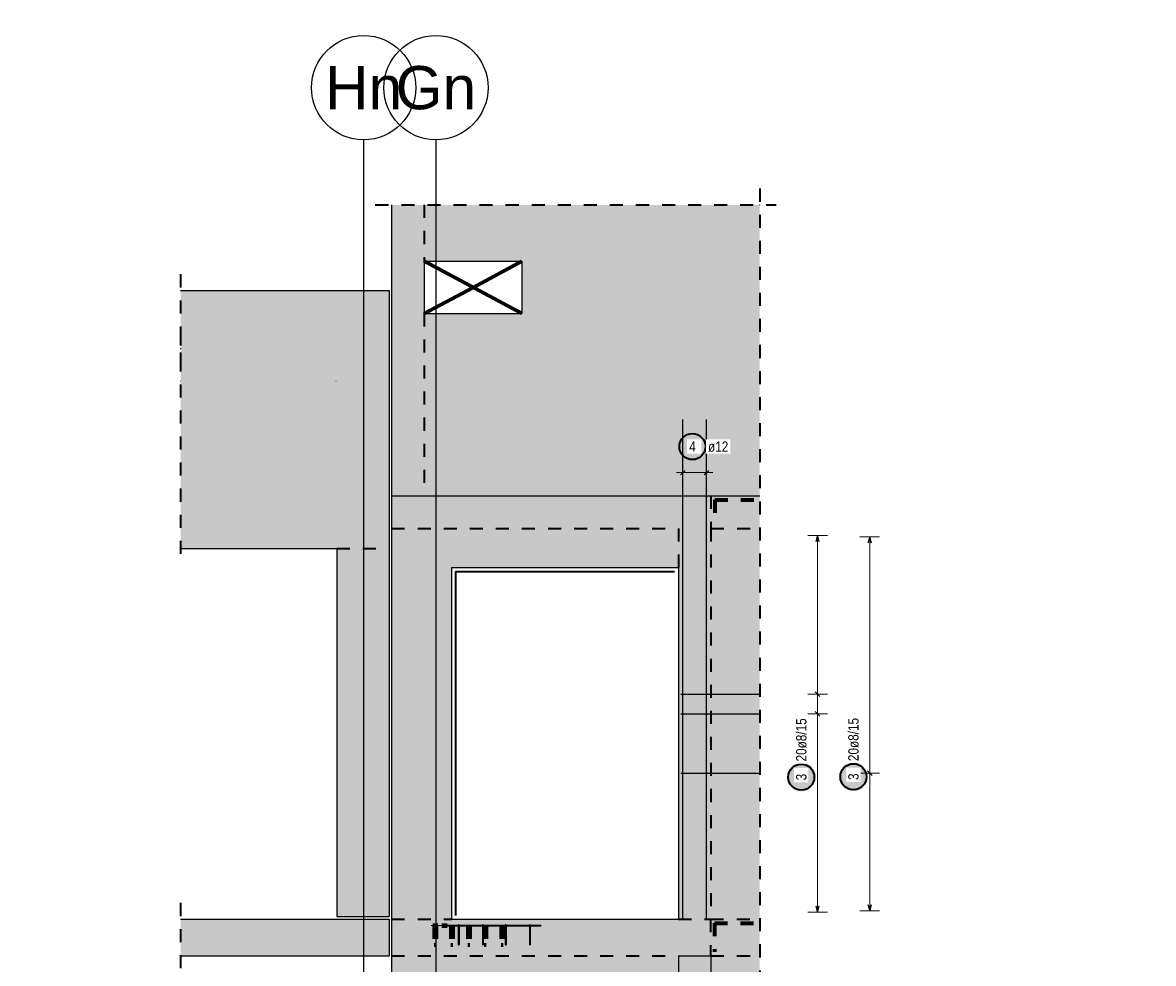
# Model space of a CAD drawing. Header units: millimetres. Extents: x -7.4 to 35.1, y -18.1 to 22.4.
# Tile 4 of 37: x 11.1 to 19.8, y -8.3 to -1.1. Entities that reach past the tile are written whole.
import ezdxf
from ezdxf.enums import TextEntityAlignment as Align

# ---------------------------------------------------------------- set-up
doc = ezdxf.new("R2010")
doc.units = ezdxf.units.MM
doc.linetypes.add('HIDDEN', pattern=[0.375, 0.25, -0.125])
doc.layers.add('Grundebene', color=7, linetype='Continuous', lineweight=20)
doc.styles.add('Arial', font='arial.ttf')
doc.styles.add('Arial Narrow', font='ARIALN.TTF')
doc.dimstyles.new('Radial_Strakon_dimstyle', dxfattribs={"dimtxt": 5.625, "dimasz": 1, "dimexe": 1.25, "dimexo": 0.0625, "dimgap": 1, "dimtad": 0, "dimdec": 5, "dimzin": 12, "dimdsep": 46, "dimtxsty": 'Arial Narrow', "dimblk": 'Arrowhead_Radial_Reverse', "dimsah": 1, "dimcen": 0, "dimse1": 1, "dimse2": 1, "dimclrd": 6, "dimclrt": 3, "dimazin": 0, "dimtfac": 1, "dimtdec": 4, "dimtmove": 0, "dimatfit": 3, "dimldrblk": 'NONE', "dimfxl": 1, "dimtvp": 1, "dimtolj": 1, "dimtzin": 0, "dimlwd": 13, "dimarcsym": 2})

# ---------------------------------------------------------------- blocks, each defined once
blk = doc.blocks.new('Arrowhead_Radial_Reverse')
at = {"color": 0, "linetype": 'Continuous', "lineweight": -2}
for p, q in [((0, 0), (-25, 0)), ((0, 0), (-6.25, 1.67)), ((-6.25, -1.67), (0, 0))]:
    blk.add_line(p, q, dxfattribs=at)
blk = doc.blocks.new('*D12')
at = {"color": 6, "linetype": 'Continuous', "lineweight": 13}
blk.add_line((9.7751, 0.7268), (9.8568, 0.4066), dxfattribs=at)
at = {"layer": 'Defpoints', "color": 0}
for p in [(9.7726, 0.7365), (12.9722, -11.8001)]:
    blk.add_point(p, dxfattribs=at)
at = {"color": 6, "lineweight": 13, "xscale": 0.01, "yscale": 0.01, "zscale": 0.01, "rotation": 104.3175571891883}
blk.add_blockref('Arrowhead_Radial_Reverse', (9.7726, 0.7365), dxfattribs=at)
at = {"color": 3, "lineweight": 35, "insert": (9.8806, 0.5455), "char_height": 0.05625, "attachment_point": 5, "rotation": 284.31756, "style": 'Arial Narrow'}
blk.add_mtext('\\A1;R=12.94', dxfattribs=at)
blk = doc.blocks.new('_None')
blk = doc.blocks.new('*D13')
at = {"color": 6, "linetype": 'Continuous', "lineweight": 13}
blk.add_line((10.658, 0.8198), (10.5779, 1.1956), dxfattribs=at)
at = {"layer": 'Defpoints', "color": 0}
for p in [(10.6601, 0.81), (13.399, -12.0418)]:
    blk.add_point(p, dxfattribs=at)
at = {"color": 6, "lineweight": 13, "xscale": 0.01, "yscale": 0.01, "zscale": 0.01, "rotation": 282.0306492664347}
blk.add_blockref('Arrowhead_Radial_Reverse', (10.6601, 0.81), dxfattribs=at)
at = {"color": 3, "lineweight": 35, "insert": (10.6609, 1.0817), "char_height": 0.05625, "attachment_point": 5, "rotation": 282.03065, "style": 'Arial Narrow'}
blk.add_mtext('\\A1;R=13.14', dxfattribs=at)
blk = doc.blocks.new('*D14')
at = {"color": 6, "linetype": 'Continuous', "lineweight": 13}
blk.add_line((10.6272, 0.586), (10.6876, 0.3105), dxfattribs=at)
at = {"layer": 'Defpoints', "color": 0}
for p in [(10.625, 0.5957), (13.399, -12.0418)]:
    blk.add_point(p, dxfattribs=at)
at = {"color": 6, "lineweight": 13, "xscale": 0.01, "yscale": 0.01, "zscale": 0.01, "rotation": 102.3804110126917}
blk.add_blockref('Arrowhead_Radial_Reverse', (10.625, 0.5957), dxfattribs=at)
at = {"color": 3, "lineweight": 35, "insert": (10.7161, 0.4485), "char_height": 0.05625, "attachment_point": 5, "rotation": 282.38041, "style": 'Arial Narrow'}
blk.add_mtext('\\A1;R=12.94', dxfattribs=at)
blk = doc.blocks.new('*D17')
at = {"color": 6, "linetype": 'Continuous', "lineweight": 13}
blk.add_line((9.0791, 3.6065), (9.1689, 3.2884), dxfattribs=at)
at = {"layer": 'Defpoints', "color": 0}
for p in [(9.0764, 3.6162), (12.6489, -9.0335)]:
    blk.add_point(p, dxfattribs=at)
at = {"color": 6, "lineweight": 13, "xscale": 0.01, "yscale": 0.01, "zscale": 0.01, "rotation": 105.7709327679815}
blk.add_blockref('Arrowhead_Radial_Reverse', (9.0764, 3.6162), dxfattribs=at)
at = {"color": 3, "lineweight": 35, "insert": (9.1892, 3.4279), "char_height": 0.05625, "attachment_point": 5, "rotation": 285.77093, "style": 'Arial Narrow'}
blk.add_mtext('\\A1;R=13.14', dxfattribs=at)
blk = doc.blocks.new('*D18')
at = {"color": 6, "linetype": 'Continuous', "lineweight": 13}
blk.add_line((13.8921, 3.7417), (13.873, 3.4117), dxfattribs=at)
at = {"layer": 'Defpoints', "color": 0}
for p in [(13.8927, 3.7517), (13.1331, -9.3668)]:
    blk.add_point(p, dxfattribs=at)
at = {"color": 6, "lineweight": 13, "xscale": 0.01, "yscale": 0.01, "zscale": 0.01, "rotation": 86.68633326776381}
blk.add_blockref('Arrowhead_Radial_Reverse', (13.8927, 3.7517), dxfattribs=at)
at = {"color": 3, "lineweight": 35, "insert": (13.8231, 3.5435), "char_height": 0.05625, "attachment_point": 5, "rotation": 86.68633, "style": 'Arial Narrow'}
blk.add_mtext('\\A1;R=13.14', dxfattribs=at)
blk = doc.blocks.new('*D19')
at = {"color": 6, "linetype": 'Continuous', "lineweight": 13}
blk.add_line((13.8843, 3.5398), (13.8658, 3.2207), dxfattribs=at)
at = {"layer": 'Defpoints', "color": 0}
for p in [(13.8849, 3.5498), (13.1331, -9.3668)]:
    blk.add_point(p, dxfattribs=at)
at = {"color": 6, "lineweight": 13, "xscale": 0.01, "yscale": 0.01, "zscale": 0.01, "rotation": 86.66900515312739}
blk.add_blockref('Arrowhead_Radial_Reverse', (13.8849, 3.5498), dxfattribs=at)
at = {"color": 3, "lineweight": 35, "insert": (13.8159, 3.3526), "char_height": 0.05625, "attachment_point": 5, "rotation": 86.66901, "style": 'Arial Narrow'}
blk.add_mtext('\\A1;R=12.94', dxfattribs=at)
blk = doc.blocks.new('*D20')
at = {"color": 6, "linetype": 'Continuous', "lineweight": 13}
blk.add_line((11.2005, 3.961), (11.165, 4.2896), dxfattribs=at)
at = {"layer": 'Defpoints', "color": 0}
for p in [(11.2016, 3.951), (12.6117, -9.1135)]:
    blk.add_point(p, dxfattribs=at)
at = {"color": 6, "lineweight": 13, "xscale": 0.01, "yscale": 0.01, "zscale": 0.01, "rotation": 276.1604745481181}
blk.add_blockref('Arrowhead_Radial_Reverse', (11.2016, 3.951), dxfattribs=at)
at = {"color": 3, "lineweight": 35, "insert": (11.236, 4.1678), "char_height": 0.05625, "attachment_point": 5, "rotation": 276.16047, "style": 'Arial Narrow'}
blk.add_mtext('\\A1;R=13.14', dxfattribs=at)
blk = doc.blocks.new('*D21')
at = {"color": 6, "linetype": 'Continuous', "lineweight": 13}
blk.add_line((11.4849, 3.7657), (11.5083, 3.4994), dxfattribs=at)
at = {"layer": 'Defpoints', "color": 0}
for p in [(11.4841, 3.7757), (12.6117, -9.1135)]:
    blk.add_point(p, dxfattribs=at)
at = {"color": 6, "lineweight": 13, "xscale": 0.01, "yscale": 0.01, "zscale": 0.01, "rotation": 95}
blk.add_blockref('Arrowhead_Radial_Reverse', (11.4841, 3.7757), dxfattribs=at)
at = {"color": 3, "lineweight": 35, "insert": (11.5542, 3.6326), "char_height": 0.05625, "attachment_point": 5, "rotation": 275, "style": 'Arial Narrow'}
blk.add_mtext('\\A1;R=12.94', dxfattribs=at)
blk = doc.blocks.new('*D23')
at = {"color": 6, "linetype": 'Continuous', "lineweight": 13}
blk.add_line((12.0988, 3.6678), (12.1178, 3.3379), dxfattribs=at)
at = {"layer": 'Defpoints', "color": 0}
for p in [(12.0982, 3.6778), (12.8549, -9.4408)]:
    blk.add_point(p, dxfattribs=at)
at = {"color": 6, "lineweight": 13, "xscale": 0.01, "yscale": 0.01, "zscale": 0.01, "rotation": 93.30110239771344}
blk.add_blockref('Arrowhead_Radial_Reverse', (12.0982, 3.6778), dxfattribs=at)
at = {"color": 3, "lineweight": 35, "insert": (12.1677, 3.4696), "char_height": 0.05625, "attachment_point": 5, "rotation": 273.3011, "style": 'Arial Narrow'}
blk.add_mtext('\\A1;R=13.14', dxfattribs=at)
blk = doc.blocks.new('*D24')
at = {"color": 6, "linetype": 'Continuous', "lineweight": 13}
blk.add_line((11.8423, 3.4479), (11.8682, 3.1184), dxfattribs=at)
at = {"layer": 'Defpoints', "color": 0}
for p in [(11.8415, 3.4579), (12.8549, -9.4408)]:
    blk.add_point(p, dxfattribs=at)
at = {"color": 6, "lineweight": 13, "xscale": 0.01, "yscale": 0.01, "zscale": 0.01, "rotation": 94.49193821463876}
blk.add_blockref('Arrowhead_Radial_Reverse', (11.8415, 3.4579), dxfattribs=at)
at = {"color": 3, "lineweight": 35, "insert": (11.9154, 3.2512), "char_height": 0.05625, "attachment_point": 5, "rotation": 274.49194, "style": 'Arial Narrow'}
blk.add_mtext('\\A1;R=12.94', dxfattribs=at)
blk = doc.blocks.new('*D25')
at = {"color": 6, "linetype": 'Continuous', "lineweight": 13}
blk.add_line((13.2485, 10.4228), (13.2471, 10.0923), dxfattribs=at)
at = {"layer": 'Defpoints', "color": 0}
for p in [(13.2486, 10.4328), (13.1924, -2.7035)]:
    blk.add_point(p, dxfattribs=at)
at = {"color": 6, "lineweight": 13, "xscale": 0.01, "yscale": 0.01, "zscale": 0.01, "rotation": 89.7548499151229}
blk.add_blockref('Arrowhead_Radial_Reverse', (13.2486, 10.4328), dxfattribs=at)
at = {"color": 3, "lineweight": 35, "insert": (13.1903, 10.2212), "char_height": 0.05625, "attachment_point": 5, "rotation": 89.75485, "style": 'Arial Narrow'}
blk.add_mtext('\\A1;R=13.14', dxfattribs=at)
blk = doc.blocks.new('*D26')
at = {"color": 6, "linetype": 'Continuous', "lineweight": 13}
blk.add_line((13.1865, 9.7317), (13.1811, 9.4012), dxfattribs=at)
at = {"layer": 'Defpoints', "color": 0}
for p in [(13.1866, 9.7417), (12.9768, -3.1951)]:
    blk.add_point(p, dxfattribs=at)
at = {"color": 6, "lineweight": 13, "xscale": 0.01, "yscale": 0.01, "zscale": 0.01, "rotation": 89.07069649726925}
blk.add_blockref('Arrowhead_Radial_Reverse', (13.1866, 9.7417), dxfattribs=at)
at = {"color": 3, "lineweight": 35, "insert": (13.1258, 9.5308), "char_height": 0.05625, "attachment_point": 5, "rotation": 89.0707, "style": 'Arial Narrow'}
blk.add_mtext('\\A1;R=12.94', dxfattribs=at)
blk = doc.blocks.new('*D30')
at = {"color": 6, "linetype": 'Continuous', "lineweight": 13}
blk.add_line((15.2262, 4.2507), (15.1854, 3.9227), dxfattribs=at)
at = {"layer": 'Defpoints', "color": 0}
for p in [(15.2274, 4.2606), (13.6291, -8.5788)]:
    blk.add_point(p, dxfattribs=at)
at = {"color": 6, "lineweight": 13, "xscale": 0.01, "yscale": 0.01, "zscale": 0.01, "rotation": 82.90395492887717}
blk.add_blockref('Arrowhead_Radial_Reverse', (15.2274, 4.2606), dxfattribs=at)
at = {"color": 3, "lineweight": 35, "insert": (15.1443, 4.0575), "char_height": 0.05625, "attachment_point": 5, "rotation": 82.90395, "style": 'Arial Narrow'}
blk.add_mtext('\\A1;R=12.94', dxfattribs=at)
blk = doc.blocks.new('*D31')
at = {"color": 6, "linetype": 'Continuous', "lineweight": 13}
blk.add_line((20.2682, 2.3402), (20.1729, 2.0238), dxfattribs=at)
at = {"layer": 'Defpoints', "color": 0}
for p in [(20.2711, 2.3498), (16.5385, -10.0385)]:
    blk.add_point(p, dxfattribs=at)
at = {"color": 6, "lineweight": 13, "xscale": 0.01, "yscale": 0.01, "zscale": 0.01, "rotation": 73.23244900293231}
blk.add_blockref('Arrowhead_Radial_Reverse', (20.2711, 2.3498), dxfattribs=at)
at = {"color": 3, "lineweight": 35, "insert": (20.155, 2.1636), "char_height": 0.05625, "attachment_point": 5, "rotation": 73.23245, "style": 'Arial Narrow'}
blk.add_mtext('\\A1;R=12.94', dxfattribs=at)

msp = doc.modelspace()

# ---------------------------------------------------------------- hatches: boundary and pattern name
at = {"lineweight": 25, "true_color": 0xffffff}
for points in [[(16.332227, -4.376889), (16.33216, -4.37305), (16.331959, -4.369216), (16.331625, -4.365391), (16.331157, -4.36158), (16.330556, -4.357788), (16.329823, -4.354019), (16.32896, -4.350278), (16.327966, -4.346569), (16.326843, -4.342897), (16.325593, -4.339267), (16.324217, -4.335682), (16.322717, -4.332148), (16.321095, -4.328668), (16.319351, -4.325247), (16.31749, -4.321889), (16.315512, -4.318598), (16.313421, -4.315378), (16.311219, -4.312233), (16.308908, -4.309166), (16.306492, -4.306182), (16.303973, -4.303285), (16.301355, -4.300477), (16.29864, -4.297762), (16.295832, -4.295143), (16.292934, -4.292624), (16.28995, -4.290208), (16.286884, -4.287897), (16.283738, -4.285695), (16.280518, -4.283604), (16.277227, -4.281626), (16.273869, -4.279765), (16.270448, -4.278022), (16.266968, -4.276399), (16.263434, -4.274899), (16.259849, -4.273523), (16.256219, -4.272273), (16.252547, -4.27115), (16.248839, -4.270156), (16.245097, -4.269293), (16.241328, -4.26856), (16.237536, -4.26796), (16.233725, -4.267492), (16.2299, -4.267157), (16.226066, -4.266956), (16.222227, -4.266889), (16.218388, -4.266956), (16.214554, -4.267157), (16.210729, -4.267492), (16.206918, -4.26796), (16.203126, -4.26856), (16.199357, -4.269293), (16.195616, -4.270156), (16.191907, -4.27115), (16.188235, -4.272273), (16.184605, -4.273523), (16.18102, -4.274899), (16.177486, -4.276399), (16.174006, -4.278022), (16.170585, -4.279765), (16.167227, -4.281626), (16.163936, -4.283604), (16.160716, -4.285695), (16.157571, -4.287897), (16.154504, -4.290208), (16.151521, -4.292624), (16.148623, -4.295143), (16.145815, -4.297762), (16.1431, -4.300477), (16.140481, -4.303285), (16.137962, -4.306182), (16.135546, -4.309166), (16.133235, -4.312233), (16.131033, -4.315378), (16.128942, -4.318598), (16.126964, -4.321889), (16.125103, -4.325247), (16.12336, -4.328668), (16.121737, -4.332148), (16.120237, -4.335682), (16.118861, -4.339267), (16.117611, -4.342897), (16.116488, -4.346569), (16.115495, -4.350278), (16.114631, -4.354019), (16.113898, -4.357788), (16.113298, -4.36158), (16.11283, -4.365391), (16.112495, -4.369216), (16.112294, -4.37305), (16.112227, -4.376889), (16.112294, -4.380728), (16.112495, -4.384562), (16.11283, -4.388387), (16.113298, -4.392198), (16.113898, -4.39599), (16.114631, -4.399759), (16.115495, -4.4035), (16.116488, -4.407209), (16.117611, -4.410881), (16.118861, -4.414511), (16.120237, -4.418096), (16.121737, -4.42163), (16.12336, -4.42511), (16.125103, -4.428531), (16.126964, -4.431889), (16.128942, -4.43518), (16.131033, -4.4384), (16.133235, -4.441545), (16.135546, -4.444612), (16.137962, -4.447596), (16.140481, -4.450493), (16.1431, -4.453301), (16.145815, -4.456016), (16.148623, -4.458635), (16.151521, -4.461154), (16.154504, -4.46357), (16.157571, -4.465881), (16.160716, -4.468083), (16.163936, -4.470174), (16.167227, -4.472152), (16.170585, -4.474013), (16.174006, -4.475756), (16.177486, -4.477379), (16.18102, -4.478879), (16.184605, -4.480255), (16.188235, -4.481505), (16.191907, -4.482628), (16.195616, -4.483622), (16.199357, -4.484485), (16.203126, -4.485218), (16.206918, -4.485818), (16.210729, -4.486286), (16.214554, -4.486621), (16.218388, -4.486822), (16.222227, -4.486889), (16.226066, -4.486822), (16.2299, -4.486621), (16.233725, -4.486286), (16.237536, -4.485818), (16.241328, -4.485218), (16.245097, -4.484485), (16.248839, -4.483622), (16.252547, -4.482628), (16.256219, -4.481505), (16.259849, -4.480255), (16.263434, -4.478879), (16.266968, -4.477379), (16.270448, -4.475756), (16.273869, -4.474013), (16.277227, -4.472152), (16.280518, -4.470174), (16.283738, -4.468083), (16.286884, -4.465881), (16.28995, -4.46357), (16.292934, -4.461154), (16.295832, -4.458635), (16.29864, -4.456016), (16.301355, -4.453301), (16.303973, -4.450493), (16.306492, -4.447596), (16.308908, -4.444612), (16.311219, -4.441545), (16.313421, -4.4384), (16.315512, -4.43518), (16.31749, -4.431889), (16.319351, -4.428531), (16.321095, -4.42511), (16.322717, -4.42163), (16.324217, -4.418096), (16.325593, -4.414511), (16.326843, -4.410881), (16.327966, -4.407209), (16.32896, -4.4035), (16.329823, -4.399759), (16.330556, -4.39599), (16.331157, -4.392198), (16.331625, -4.388387), (16.331959, -4.384562)], [(17.167562, -6.913693), (17.167495, -6.909854), (17.167294, -6.90602), (17.16696, -6.902195), (17.166492, -6.898384), (17.165891, -6.894592), (17.165158, -6.890823), (17.164295, -6.887082), (17.163301, -6.883373), (17.162178, -6.879701), (17.160928, -6.876071), (17.159552, -6.872486), (17.158052, -6.868952), (17.15643, -6.865472), (17.154686, -6.862051), (17.152825, -6.858693), (17.150847, -6.855402), (17.148756, -6.852182), (17.146554, -6.849037), (17.144243, -6.84597), (17.141827, -6.842986), (17.139308, -6.840089), (17.13669, -6.837281), (17.133975, -6.834566), (17.131167, -6.831947), (17.128269, -6.829428), (17.125285, -6.827012), (17.122219, -6.824701), (17.119073, -6.822499), (17.115853, -6.820408), (17.112562, -6.81843), (17.109204, -6.816569), (17.105783, -6.814826), (17.102303, -6.813203), (17.098769, -6.811703), (17.095184, -6.810327), (17.091554, -6.809077), (17.087882, -6.807954), (17.084174, -6.806961), (17.080432, -6.806097), (17.076663, -6.805364), (17.072871, -6.804764), (17.06906, -6.804296), (17.065235, -6.803961), (17.061401, -6.80376), (17.057562, -6.803693), (17.053723, -6.80376), (17.049889, -6.803961), (17.046064, -6.804296), (17.042253, -6.804764), (17.038461, -6.805364), (17.034692, -6.806097), (17.030951, -6.806961), (17.027242, -6.807954), (17.02357, -6.809077), (17.01994, -6.810327), (17.016355, -6.811703), (17.012821, -6.813203), (17.009341, -6.814826), (17.00592, -6.816569), (17.002562, -6.81843), (16.999271, -6.820408), (16.996051, -6.822499), (16.992906, -6.824701), (16.989839, -6.827012), (16.986856, -6.829428), (16.983958, -6.831947), (16.98115, -6.834566), (16.978435, -6.837281), (16.975816, -6.840089), (16.973297, -6.842986), (16.970881, -6.84597), (16.96857, -6.849037), (16.966368, -6.852182), (16.964277, -6.855402), (16.962299, -6.858693), (16.960438, -6.862051), (16.958695, -6.865472), (16.957072, -6.868952), (16.955572, -6.872486), (16.954196, -6.876071), (16.952946, -6.879701), (16.951823, -6.883373), (16.95083, -6.887082), (16.949966, -6.890823), (16.949233, -6.894592), (16.948633, -6.898384), (16.948165, -6.902195), (16.94783, -6.90602), (16.947629, -6.909854), (16.947562, -6.913693), (16.947629, -6.917532), (16.94783, -6.921366), (16.948165, -6.925191), (16.948633, -6.929002), (16.949233, -6.932794), (16.949966, -6.936563), (16.95083, -6.940304), (16.951823, -6.944013), (16.952946, -6.947685), (16.954196, -6.951315), (16.955572, -6.9549), (16.957072, -6.958434), (16.958695, -6.961914), (16.960438, -6.965335), (16.962299, -6.968693), (16.964277, -6.971984), (16.966368, -6.975204), (16.96857, -6.978349), (16.970881, -6.981416), (16.973297, -6.9844), (16.975816, -6.987297), (16.978435, -6.990105), (16.98115, -6.99282), (16.983958, -6.995439), (16.986856, -6.997958), (16.989839, -7.000374), (16.992906, -7.002685), (16.996051, -7.004887), (16.999271, -7.006978), (17.002562, -7.008956), (17.00592, -7.010817), (17.009341, -7.01256), (17.012821, -7.014183), (17.016355, -7.015683), (17.01994, -7.017059), (17.02357, -7.018309), (17.027242, -7.019432), (17.030951, -7.020426), (17.034692, -7.021289), (17.038461, -7.022022), (17.042253, -7.022623), (17.046064, -7.02309), (17.049889, -7.023425), (17.053723, -7.023626), (17.057562, -7.023693), (17.061401, -7.023626), (17.065235, -7.023425), (17.06906, -7.02309), (17.072871, -7.022623), (17.076663, -7.022022), (17.080432, -7.021289), (17.084174, -7.020426), (17.087882, -7.019432), (17.091554, -7.018309), (17.095184, -7.017059), (17.098769, -7.015683), (17.102303, -7.014183), (17.105783, -7.01256), (17.109204, -7.010817), (17.112562, -7.008956), (17.115853, -7.006978), (17.119073, -7.004887), (17.122219, -7.002685), (17.125285, -7.000374), (17.128269, -6.997958), (17.131167, -6.995439), (17.133975, -6.99282), (17.13669, -6.990105), (17.139308, -6.987297), (17.141827, -6.9844), (17.144243, -6.981416), (17.146554, -6.978349), (17.148756, -6.975204), (17.150847, -6.971984), (17.152825, -6.968693), (17.154686, -6.965335), (17.15643, -6.961914), (17.158052, -6.958434), (17.159552, -6.9549), (17.160928, -6.951315), (17.162178, -6.947685), (17.163301, -6.944013), (17.164295, -6.940304), (17.165158, -6.936563), (17.165891, -6.932794), (17.166492, -6.929002), (17.16696, -6.925191), (17.167294, -6.921366)], [(17.567562, -6.910693), (17.567495, -6.906854), (17.567294, -6.90302), (17.56696, -6.899195), (17.566492, -6.895384), (17.565891, -6.891592), (17.565158, -6.887823), (17.564295, -6.884082), (17.563301, -6.880373), (17.562178, -6.876701), (17.560928, -6.873071), (17.559552, -6.869486), (17.558052, -6.865952), (17.55643, -6.862472), (17.554686, -6.859051), (17.552825, -6.855693), (17.550847, -6.852402), (17.548756, -6.849182), (17.546554, -6.846037), (17.544243, -6.84297), (17.541827, -6.839986), (17.539308, -6.837089), (17.53669, -6.834281), (17.533975, -6.831566), (17.531167, -6.828947), (17.528269, -6.826428), (17.525285, -6.824012), (17.522219, -6.821701), (17.519073, -6.819499), (17.515853, -6.817408), (17.512562, -6.81543), (17.509204, -6.813569), (17.505783, -6.811826), (17.502303, -6.810203), (17.498769, -6.808703), (17.495184, -6.807327), (17.491554, -6.806077), (17.487882, -6.804954), (17.484174, -6.803961), (17.480432, -6.803097), (17.476663, -6.802364), (17.472871, -6.801764), (17.46906, -6.801296), (17.465235, -6.800961), (17.461401, -6.80076), (17.457562, -6.800693), (17.453723, -6.80076), (17.449889, -6.800961), (17.446064, -6.801296), (17.442253, -6.801764), (17.438461, -6.802364), (17.434692, -6.803097), (17.430951, -6.803961), (17.427242, -6.804954), (17.42357, -6.806077), (17.41994, -6.807327), (17.416355, -6.808703), (17.412821, -6.810203), (17.409341, -6.811826), (17.40592, -6.813569), (17.402562, -6.81543), (17.399271, -6.817408), (17.396051, -6.819499), (17.392906, -6.821701), (17.389839, -6.824012), (17.386856, -6.826428), (17.383958, -6.828947), (17.38115, -6.831566), (17.378435, -6.834281), (17.375816, -6.837089), (17.373297, -6.839986), (17.370881, -6.84297), (17.36857, -6.846037), (17.366368, -6.849182), (17.364277, -6.852402), (17.362299, -6.855693), (17.360438, -6.859051), (17.358695, -6.862472), (17.357072, -6.865952), (17.355572, -6.869486), (17.354196, -6.873071), (17.352946, -6.876701), (17.351823, -6.880373), (17.35083, -6.884082), (17.349966, -6.887823), (17.349233, -6.891592), (17.348633, -6.895384), (17.348165, -6.899195), (17.34783, -6.90302), (17.347629, -6.906854), (17.347562, -6.910693), (17.347629, -6.914532), (17.34783, -6.918366), (17.348165, -6.922191), (17.348633, -6.926002), (17.349233, -6.929794), (17.349966, -6.933563), (17.35083, -6.937304), (17.351823, -6.941013), (17.352946, -6.944685), (17.354196, -6.948315), (17.355572, -6.9519), (17.357072, -6.955434), (17.358695, -6.958914), (17.360438, -6.962335), (17.362299, -6.965693), (17.364277, -6.968984), (17.366368, -6.972204), (17.36857, -6.975349), (17.370881, -6.978416), (17.373297, -6.9814), (17.375816, -6.984297), (17.378435, -6.987105), (17.38115, -6.98982), (17.383958, -6.992439), (17.386856, -6.994958), (17.389839, -6.997374), (17.392906, -6.999685), (17.396051, -7.001887), (17.399271, -7.003978), (17.402562, -7.005956), (17.40592, -7.007817), (17.409341, -7.00956), (17.412821, -7.011183), (17.416355, -7.012683), (17.41994, -7.014059), (17.42357, -7.015309), (17.427242, -7.016432), (17.430951, -7.017426), (17.434692, -7.018289), (17.438461, -7.019022), (17.442253, -7.019623), (17.446064, -7.02009), (17.449889, -7.020425), (17.453723, -7.020626), (17.457562, -7.020693), (17.461401, -7.020626), (17.465235, -7.020425), (17.46906, -7.02009), (17.472871, -7.019623), (17.476663, -7.019022), (17.480432, -7.018289), (17.484174, -7.017426), (17.487882, -7.016432), (17.491554, -7.015309), (17.495184, -7.014059), (17.498769, -7.012683), (17.502303, -7.011183), (17.505783, -7.00956), (17.509204, -7.007817), (17.512562, -7.005956), (17.515853, -7.003978), (17.519073, -7.001887), (17.522219, -6.999685), (17.525285, -6.997374), (17.528269, -6.994958), (17.531167, -6.992439), (17.533975, -6.98982), (17.53669, -6.987105), (17.539308, -6.984297), (17.541827, -6.9814), (17.544243, -6.978416), (17.546554, -6.975349), (17.548756, -6.972204), (17.550847, -6.968984), (17.552825, -6.965693), (17.554686, -6.962335), (17.55643, -6.958914), (17.558052, -6.955434), (17.559552, -6.9519), (17.560928, -6.948315), (17.562178, -6.944685), (17.563301, -6.941013), (17.564295, -6.937304), (17.565158, -6.933563), (17.565891, -6.929794), (17.566492, -6.926002), (17.56696, -6.922191), (17.567294, -6.918366)]]:
    msp.add_hatch(color=7, dxfattribs=at).paths.add_polyline_path(points)
at = {"layer": 'Grundebene', "lineweight": 13, "true_color": 0xd7ffd7}
for points in [[(14.164421, -4.754707), (14.164421, -2.522044), (13.914421, -2.522044), (13.914421, -4.754707)], [(16.739424, -4.754707), (16.739424, -2.522044), (14.164421, -2.522044), (14.164421, -2.954707), (14.914421, -2.954707), (14.914421, -3.354707), (14.164421, -3.354707), (14.164421, -4.754707)], [(13.894411, -3.624707), (13.894411, -3.179707), (12.29557, -3.179707), (12.29557, -3.624707)], [(13.894411, -3.874707), (13.894411, -3.624707), (12.29557, -3.624707), (12.29557, -3.874707)], [(13.486878, -5.159707), (13.486878, -3.874707), (12.29557, -3.874707), (12.29557, -5.159707)], [(13.894411, -5.159707), (13.894411, -3.874707), (13.486878, -3.874707), (13.486878, -5.159707)], [(16.739424, -5.004701), (16.739424, -4.754701), (13.914523, -4.754701), (13.914523, -5.004701)], [(16.114421, -5.004701), (13.914421, -5.004701), (13.914424, -8.004701), (14.374421, -8.004701), (14.374421, -5.304701), (16.114421, -5.304701)], [(16.739424, -8.004701), (16.739424, -5.004701), (16.114421, -5.004701), (16.114421, -8.004701)], [(13.894411, -7.984708), (13.894411, -5.159707), (13.494411, -5.159707), (13.494411, -7.984708)], [(13.894411, -8.284707), (13.894411, -8.004707), (12.29557, -8.004707), (12.29557, -8.284707)], [(16.739424, -8.504701), (16.739424, -8.004701), (13.914424, -8.004701), (13.914424, -8.504701)], [(16.364424, -8.981986), (16.364424, -8.284701), (16.114424, -8.284701), (16.114424, -8.981986)]]:
    msp.add_hatch(color=254, dxfattribs=at).paths.add_polyline_path(points)
at = {"layer": 'Grundebene', "lineweight": 13, "true_color": 0x4682b4}
for points in [[(14.699421, -8.054708), (14.699421, -8.049708), (14.339421, -8.049708), (14.339421, -8.054708)], [(14.432534, -8.199708), (14.432534, -8.054708), (14.426308, -8.054708), (14.426308, -8.199708)], [(14.617534, -8.199708), (14.617534, -8.054708), (14.611308, -8.054708), (14.611308, -8.199708)], [(15.059421, -8.054708), (15.059421, -8.049708), (14.699421, -8.049708), (14.699421, -8.054708)], [(14.792534, -8.199708), (14.792534, -8.054708), (14.786308, -8.054708), (14.786308, -8.199708)], [(14.977534, -8.199708), (14.977534, -8.054708), (14.971308, -8.054708), (14.971308, -8.199708)]]:
    msp.add_hatch(color=145, dxfattribs=at).paths.add_polyline_path(points)

# ---------------------------------------------------------------- linework, layer by layer
at = {"color": 3, "linetype": 'Continuous', "lineweight": 25}
for p, q in [((13.699421, -2.022044), (13.699421, -10.481986)), ((14.254421, -2.022044), (14.254421, -10.481986)), ((16.149421, -8.008674), (16.149421, -4.168674)), ((16.329421, -8.008674), (16.329421, -4.168674)), ((16.131743, -4.594567), (16.167099, -4.559211)), ((16.311743, -4.594567), (16.347099, -4.559211)), ((17.182562, -5.058701), (17.169165, -5.108701)), ((17.19596, -5.108701), (17.182562, -5.058701)), ((17.582562, -5.068701), (17.569165, -5.118701)), ((17.59596, -5.118701), (17.582562, -5.068701)), ((16.134421, -6.276384), (16.739424, -6.276384)), ((17.164885, -6.258706), (17.20024, -6.294062)), ((17.164885, -6.410917), (17.20024, -6.446272)), ((16.134421, -6.428594), (16.739424, -6.428594)), ((16.134421, -6.882594), (16.739424, -6.882594)), ((17.564885, -6.864916), (17.60024, -6.900272)), ((17.569165, -7.890699), (17.582562, -7.940699)), ((17.582562, -7.940699), (17.59596, -7.890699)), ((17.169165, -7.900699), (17.182562, -7.950699)), ((17.182562, -7.950699), (17.19596, -7.900699))]:
    msp.add_line(p, q, dxfattribs=at)
at = {"color": 2, "linetype": 'HIDDEN', "lineweight": 35, "ltscale": 0.25}
for p, q in [((16.739424, -2.397044), (16.739424, -9.106986)), ((13.789421, -2.522044), (16.864424, -2.522044)), ((14.164421, -2.522044), (14.164421, -2.954707)), ((12.29557, -3.054707), (12.29557, -3.749707)), ((14.164421, -3.354707), (14.164421, -4.754707)), ((12.29557, -3.499707), (12.29557, -5.284707)), ((16.364421, -4.754701), (16.364421, -5.004701)), ((13.914523, -5.004701), (16.114421, -5.004701)), ((16.114421, -5.004701), (16.114421, -5.304701)), ((16.364421, -5.004701), (16.739424, -5.004701)), ((16.364421, -5.004701), (16.364421, -8.004701)), ((13.494411, -5.159707), (13.894411, -5.159707)), ((12.29557, -7.879707), (12.29557, -8.409707)), ((13.914424, -8.004701), (14.374421, -8.004701)), ((16.114421, -8.004701), (16.362004, -8.004701)), ((16.362004, -8.004701), (16.739424, -8.004701)), ((16.362004, -8.004701), (16.362004, -8.284707)), ((16.362054, -8.004701), (16.362054, -8.284701)), ((13.914424, -8.284701), (16.114424, -8.284701)), ((16.362004, -8.284707), (16.739424, -8.284707)), ((16.364424, -8.284701), (16.739424, -8.284701))]:
    msp.add_line(p, q, dxfattribs=at)
at = {"color": 5, "linetype": 'Continuous', "lineweight": 18}
for p, q in [((16.149421, -4.651889), (16.149421, -4.501889)), ((16.329421, -4.651889), (16.329421, -4.501889)), ((16.379421, -4.576889), (16.099421, -4.576889)), ((17.257562, -5.058701), (17.107562, -5.058701)), ((17.182562, -7.950699), (17.182562, -5.058701)), ((17.657562, -5.068701), (17.507562, -5.068701)), ((17.582562, -7.940699), (17.582562, -5.068701)), ((17.107562, -6.276384), (17.257562, -6.276384)), ((17.107562, -6.428594), (17.257562, -6.428594)), ((17.507562, -6.882594), (17.657562, -6.882594)), ((17.107562, -7.950699), (17.257562, -7.950699)), ((17.507562, -7.940699), (17.657562, -7.940699))]:
    msp.add_line(p, q, dxfattribs=at)
at = {"color": 1, "linetype": 'HIDDEN', "lineweight": 70, "ltscale": 0.25}
for p, q in [((14.229421, -8.049708), (14.229421, -8.054708)), ((14.229421, -8.049708), (14.269421, -8.049708)), ((14.229421, -8.054708), (14.269421, -8.054708)), ((14.241421, -8.054708), (14.241421, -8.199708)), ((14.257421, -8.054708), (14.257421, -8.199708)), ((14.269421, -8.049708), (14.269421, -8.054708)), ((14.298918, -8.049708), (14.298918, -8.054708)), ((14.298918, -8.049708), (14.327203, -8.049708)), ((14.298918, -8.054708), (14.327203, -8.054708)), ((14.327203, -8.049708), (14.327203, -8.054708)), ((14.327203, -8.049708), (14.339421, -8.049708)), ((14.327203, -8.054708), (14.339421, -8.054708)), ((14.3687, -8.054708), (14.3687, -8.199708)), ((14.3847, -8.054708), (14.3847, -8.199708)), ((14.426308, -8.054708), (14.426359, -8.054708)), ((14.426359, -8.054708), (14.429421, -8.054708)), ((14.429421, -8.054708), (14.432482, -8.054708)), ((14.432482, -8.054708), (14.432534, -8.054708)), ((14.499515, -8.054708), (14.499515, -8.199708)), ((14.515515, -8.054708), (14.515515, -8.199708)), ((14.611308, -8.054708), (14.611359, -8.054708)), ((14.611359, -8.054708), (14.614421, -8.054708)), ((14.614421, -8.054708), (14.617482, -8.054708)), ((14.617482, -8.054708), (14.617534, -8.054708)), ((14.623259, -8.054708), (14.623259, -8.199708)), ((14.639259, -8.054708), (14.639259, -8.199708)), ((14.754073, -8.054708), (14.754073, -8.199708)), ((14.770073, -8.054708), (14.770073, -8.199708)), ((14.786308, -8.054708), (14.786359, -8.054708)), ((14.786359, -8.054708), (14.789421, -8.054708)), ((14.789421, -8.054708), (14.792482, -8.054708)), ((14.792482, -8.054708), (14.792534, -8.054708)), ((14.808035, -8.049708), (14.808035, -8.054708)), ((14.83632, -8.049708), (14.83632, -8.054708)), ((14.971308, -8.054708), (14.971359, -8.054708)), ((14.971359, -8.054708), (14.974421, -8.054708)), ((14.974421, -8.054708), (14.977482, -8.054708)), ((14.977482, -8.054708), (14.977534, -8.054708)), ((14.241421, -8.199708), (14.24203, -8.199708)), ((14.24203, -8.199708), (14.243764, -8.199708)), ((14.243764, -8.199708), (14.246359, -8.199708)), ((14.246359, -8.199708), (14.249421, -8.199708)), ((14.249421, -8.199708), (14.252482, -8.199708)), ((14.252482, -8.199708), (14.255078, -8.199708)), ((14.255078, -8.199708), (14.256812, -8.199708)), ((14.256812, -8.199708), (14.257421, -8.199708)), ((14.3687, -8.199708), (14.369309, -8.199708)), ((14.369309, -8.199708), (14.371043, -8.199708)), ((14.371043, -8.199708), (14.373639, -8.199708)), ((14.373639, -8.199708), (14.3767, -8.199708)), ((14.3767, -8.199708), (14.379762, -8.199708)), ((14.379762, -8.199708), (14.382357, -8.199708)), ((14.382357, -8.199708), (14.384091, -8.199708)), ((14.384091, -8.199708), (14.3847, -8.199708)), ((14.499515, -8.199708), (14.500124, -8.199708)), ((14.500124, -8.199708), (14.501858, -8.199708)), ((14.501858, -8.199708), (14.504453, -8.199708)), ((14.504453, -8.199708), (14.507515, -8.199708)), ((14.507515, -8.199708), (14.510576, -8.199708)), ((14.510576, -8.199708), (14.513172, -8.199708)), ((14.513172, -8.199708), (14.514906, -8.199708)), ((14.514906, -8.199708), (14.515515, -8.199708)), ((14.623259, -8.199708), (14.623868, -8.199708)), ((14.623868, -8.199708), (14.625602, -8.199708)), ((14.625602, -8.199708), (14.628197, -8.199708)), ((14.628197, -8.199708), (14.631259, -8.199708)), ((14.631259, -8.199708), (14.63432, -8.199708)), ((14.63432, -8.199708), (14.636915, -8.199708)), ((14.636915, -8.199708), (14.63865, -8.199708)), ((14.63865, -8.199708), (14.639259, -8.199708)), ((14.754073, -8.199708), (14.754682, -8.199708)), ((14.754682, -8.199708), (14.756416, -8.199708)), ((14.756416, -8.199708), (14.759012, -8.199708)), ((14.759012, -8.199708), (14.762073, -8.199708)), ((14.762073, -8.199708), (14.765135, -8.199708)), ((14.765135, -8.199708), (14.76773, -8.199708)), ((14.76773, -8.199708), (14.769464, -8.199708)), ((14.769464, -8.199708), (14.770073, -8.199708))]:
    msp.add_line(p, q, dxfattribs=at)
at = {"color": 3, "linetype": 'Continuous', "lineweight": 25}
for centre in [(13.699421, -1.622044), (14.254421, -1.622044)]:
    msp.add_circle(centre, 0.4, dxfattribs=at)
at = {"color": 9, "linetype": 'Continuous', "lineweight": 0}
for centre in [(16.739424, -2.522044), (12.29557, -3.624707), (12.29557, -3.874707), (13.486878, -3.874707)]:
    msp.add_circle(centre, 0.00111, dxfattribs=at)
at = {"color": 2, "linetype": 'Continuous', "lineweight": 35}
for centre in [(16.222227, -4.376889), (17.057562, -6.913693), (17.457562, -6.910693)]:
    msp.add_circle(centre, 0.1, dxfattribs=at)
at = {"layer": 'Grundebene', "color": 3, "linetype": 'Continuous', "lineweight": 25}
for p, q in [((13.914421, -2.522044), (13.914421, -4.754707)), ((14.164421, -2.954707), (14.164421, -3.354707)), ((14.164421, -2.954707), (14.914421, -2.954707)), ((14.914421, -2.954707), (14.914421, -3.354707)), ((12.29557, -3.179707), (13.894411, -3.179707)), ((13.894411, -3.179707), (13.894411, -3.624707)), ((14.164421, -3.354707), (14.914421, -3.354707)), ((13.894411, -3.624707), (13.894411, -3.874707)), ((13.894411, -3.874707), (13.894411, -5.159707)), ((13.914421, -4.754707), (14.164421, -4.754707)), ((13.914523, -4.754701), (13.914523, -5.004701)), ((13.914523, -4.754701), (16.739424, -4.754701)), ((14.164421, -4.754707), (16.739424, -4.754707)), ((13.914421, -5.004701), (13.914421, -8.004701)), ((13.914421, -5.004701), (13.914523, -5.004701)), ((12.29557, -5.159707), (13.486878, -5.159707)), ((13.486878, -5.159707), (13.494411, -5.159707)), ((13.494411, -5.159707), (13.494411, -7.984708)), ((13.894411, -5.159707), (13.894411, -7.984708)), ((14.374421, -5.304701), (14.374421, -8.004701)), ((14.374421, -5.304701), (16.114421, -5.304701)), ((16.114421, -5.304701), (16.114421, -8.004701)), ((12.29557, -8.004707), (13.894411, -8.004707)), ((13.494411, -7.984708), (13.894411, -7.984708)), ((13.894411, -8.004707), (13.894411, -8.284707)), ((13.914421, -8.004701), (13.914421, -8.284701)), ((13.914421, -8.004701), (13.914424, -8.004701)), ((13.914424, -8.004701), (13.914424, -8.504701)), ((14.339421, -8.049708), (14.339421, -8.054708)), ((14.339421, -8.049708), (14.699421, -8.049708)), ((14.339421, -8.054708), (14.426308, -8.054708)), ((14.374421, -8.004701), (16.114421, -8.004701)), ((14.426308, -8.054708), (14.426308, -8.199708)), ((14.432534, -8.054708), (14.432534, -8.199708)), ((14.432534, -8.054708), (14.611308, -8.054708)), ((14.611308, -8.054708), (14.611308, -8.199708)), ((14.617534, -8.054708), (14.617534, -8.199708)), ((14.617534, -8.054708), (14.699421, -8.054708)), ((14.699421, -8.049708), (15.059421, -8.049708)), ((14.699421, -8.054708), (14.786308, -8.054708)), ((14.786308, -8.054708), (14.786308, -8.199708)), ((14.792534, -8.054708), (14.792534, -8.199708)), ((14.792534, -8.054708), (14.971308, -8.054708)), ((14.971308, -8.054708), (14.971308, -8.199708)), ((14.977534, -8.054708), (14.977534, -8.199708)), ((14.977534, -8.054708), (15.059421, -8.054708)), ((15.059421, -8.049708), (15.059421, -8.054708)), ((14.426308, -8.199708), (14.432534, -8.199708)), ((14.611308, -8.199708), (14.617534, -8.199708)), ((14.786308, -8.199708), (14.792534, -8.199708)), ((14.971308, -8.199708), (14.977534, -8.199708)), ((12.29557, -8.284707), (13.894411, -8.284707)), ((13.914421, -8.284701), (13.914424, -8.284701)), ((16.114424, -8.284701), (16.114424, -8.981986)), ((16.114424, -8.284701), (16.364424, -8.284701)), ((16.364424, -8.284701), (16.364424, -8.504701))]:
    msp.add_line(p, q, dxfattribs=at)
at = {"layer": 'Grundebene', "color": 1, "linetype": 'Continuous', "lineweight": 70}
for p, q in [((14.914421, -3.354707), (14.164421, -2.954707)), ((14.539421, -3.154707), (14.914421, -2.954707)), ((14.164421, -3.354707), (14.539421, -3.154707))]:
    msp.add_line(p, q, dxfattribs=at)
at = {"layer": 'Grundebene', "color": 1, "linetype": 'HIDDEN', "lineweight": 70, "ltscale": 0.25}
for p, q in [((16.394421, -4.784701), (16.394421, -4.974701)), ((16.394421, -4.784701), (16.709424, -4.784701)), ((16.392004, -8.034707), (16.392004, -8.254707)), ((16.392004, -8.034707), (16.709424, -8.034707)), ((16.392054, -8.034707), (16.392054, -8.254707))]:
    msp.add_line(p, q, dxfattribs=at)
at = {"layer": 'Grundebene', "color": 2, "linetype": 'Continuous', "lineweight": 35}
for q in [(14.404421, -7.974701), (16.084421, -5.334701)]:
    msp.add_line((14.404421, -5.334701), q, dxfattribs=at)

# ---------------------------------------------------------------- texts
at = {"color": 1, "lineweight": 70, "style": 'Arial'}
for s, p in [('Hn', (13.699421, -1.622044)), ('Gn', (14.254421, -1.622044))]:
    msp.add_text(s, height=0.331549, dxfattribs=at).set_placement(p, align=Align.MIDDLE_CENTER)

# ---------------------------------------------------------------- dimensions: what is measured, and where the dimension line sits
at = {"lineweight": 35}
for center, mpoint, text, override, picture, middle in [((13.192384, -2.703533), (13.24859, 10.432815), 'R=13.14', {"dimscale": 0.01, "dimtxt": 5.625, "dimasz": 1, "dimtad": 0, "dimjust": 4, "dimtih": 0, "dimtoh": 0, "dimdec": 2, "dimdsep": 46, "dimtxsty": 'Arial Narrow', "dimsah": 0, "dimclrd": 6, "dimclrt": 3, "dimtix": 1, "dimtofl": 0, "dimtmove": 0, "dimatfit": 3, "dimfxl": 1, "dimfxlon": 1, "dimlwd": 13}, '*D25', (13.247684, 10.220973)), ((12.976777, -3.195083), (13.186622, 9.741684), 'R=12.94', {"dimscale": 0.01, "dimtxt": 5.625, "dimasz": 1, "dimtad": 0, "dimjust": 4, "dimtih": 0, "dimtoh": 0, "dimdec": 2, "dimdsep": 46, "dimtxsty": 'Arial Narrow', "dimsah": 0, "dimclrd": 6, "dimclrt": 3, "dimtix": 1, "dimtofl": 0, "dimtmove": 0, "dimatfit": 3, "dimfxl": 1, "dimfxlon": 1, "dimlwd": 13}, '*D26', (13.183186, 9.529868)), ((12.611737, -9.113532), (11.201588, 3.951043), 'R=13.14', {"dimscale": 0.01, "dimtxt": 5.625, "dimasz": 1, "dimtad": 0, "dimjust": 4, "dimtih": 0, "dimtoh": 0, "dimdec": 2, "dimdsep": 46, "dimtxsty": 'Arial Narrow', "dimsah": 0, "dimclrd": 6, "dimclrt": 3, "dimtix": 0, "dimtofl": 0, "dimtmove": 0, "dimatfit": 3, "dimfxl": 1, "dimfxlon": 1, "dimlwd": 13}, '*D20', (11.178854, 4.161664)), ((13.629104, -8.57876), (15.227432, 4.260607), 'R=12.94', {"dimscale": 0.01, "dimtxt": 5.625, "dimasz": 1, "dimtad": 0, "dimjust": 4, "dimtih": 0, "dimtoh": 0, "dimdec": 2, "dimdsep": 46, "dimtxsty": 'Arial Narrow', "dimsah": 0, "dimclrd": 6, "dimclrt": 3, "dimtix": 1, "dimtofl": 0, "dimtmove": 0, "dimatfit": 3, "dimfxl": 1, "dimfxlon": 1, "dimlwd": 13}, '*D30', (15.201262, 4.050386)), ((12.611737, -9.113532), (11.484076, 3.775692), 'R=12.94', {"dimscale": 0.01, "dimtxt": 5.625, "dimasz": 1, "dimtad": 0, "dimjust": 2, "dimtih": 0, "dimtoh": 0, "dimdec": 2, "dimdsep": 46, "dimtxsty": 'Arial Narrow', "dimsah": 0, "dimclrd": 6, "dimclrt": 3, "dimtix": 1, "dimtofl": 0, "dimtmove": 0, "dimatfit": 3, "dimfxl": 1, "dimfxlon": 1, "dimlwd": 13}, '*D21', (11.497035, 3.627564)), ((13.133132, -9.366835), (13.892679, 3.751654), 'R=13.14', {"dimscale": 0.01, "dimtxt": 5.625, "dimasz": 1, "dimtad": 0, "dimjust": 4, "dimtih": 0, "dimtoh": 0, "dimdec": 2, "dimdsep": 46, "dimtxsty": 'Arial Narrow', "dimsah": 0, "dimclrd": 6, "dimclrt": 3, "dimtix": 1, "dimtofl": 0, "dimtmove": 0, "dimatfit": 3, "dimfxl": 1, "dimfxlon": 1, "dimlwd": 13}, '*D18', (13.880434, 3.540164)), ((12.854867, -9.440833), (12.098196, 3.677832), 'R=13.14', {"dimscale": 0.01, "dimtxt": 5.625, "dimasz": 1, "dimtad": 0, "dimjust": 4, "dimtih": 0, "dimtoh": 0, "dimdec": 2, "dimdsep": 46, "dimtxsty": 'Arial Narrow', "dimsah": 0, "dimclrd": 6, "dimclrt": 3, "dimtix": 1, "dimtofl": 0, "dimtmove": 0, "dimatfit": 3, "dimfxl": 1, "dimfxlon": 1, "dimlwd": 13}, '*D23', (12.110394, 3.46634)), ((12.648916, -9.033496), (9.076354, 3.616163), 'R=13.14', {"dimscale": 0.01, "dimtxt": 5.625, "dimasz": 1, "dimtad": 0, "dimjust": 4, "dimtih": 0, "dimtoh": 0, "dimdec": 2, "dimdsep": 46, "dimtxsty": 'Arial Narrow', "dimsah": 0, "dimclrd": 6, "dimclrt": 3, "dimtix": 1, "dimtofl": 0, "dimtmove": 0, "dimatfit": 3, "dimfxl": 1, "dimfxlon": 1, "dimlwd": 13}, '*D17', (9.133931, 3.412294)), ((13.133132, -9.366835), (13.884909, 3.549765), 'R=12.94', {"dimscale": 0.01, "dimtxt": 5.625, "dimasz": 1, "dimtad": 0, "dimjust": 2, "dimtih": 0, "dimtoh": 0, "dimdec": 2, "dimdsep": 46, "dimtxsty": 'Arial Narrow', "dimsah": 0, "dimclrd": 6, "dimclrt": 3, "dimtix": 1, "dimtofl": 0, "dimtmove": 0, "dimatfit": 3, "dimfxl": 1, "dimfxlon": 1, "dimlwd": 13}, '*D19', (13.873237, 3.349216)), ((12.854867, -9.440833), (11.841541, 3.457894), 'R=12.94', {"dimscale": 0.01, "dimtxt": 5.625, "dimasz": 1, "dimtad": 0, "dimjust": 4, "dimtih": 0, "dimtoh": 0, "dimdec": 2, "dimdsep": 46, "dimtxsty": 'Arial Narrow', "dimsah": 0, "dimclrd": 6, "dimclrt": 3, "dimtix": 1, "dimtofl": 0, "dimtmove": 0, "dimatfit": 3, "dimfxl": 1, "dimfxlon": 1, "dimlwd": 13}, '*D24', (11.858132, 3.246701)), ((16.538502, -10.038543), (20.271115, 2.349822), 'R=12.94', {"dimscale": 0.01, "dimtxt": 5.625, "dimasz": 1, "dimtad": 0, "dimjust": 4, "dimtih": 0, "dimtoh": 0, "dimdec": 2, "dimdsep": 46, "dimtxsty": 'Arial Narrow', "dimsah": 0, "dimclrd": 6, "dimclrt": 3, "dimtix": 1, "dimtofl": 0, "dimtmove": 0, "dimatfit": 3, "dimfxl": 1, "dimfxlon": 1, "dimlwd": 13}, '*D31', (20.21, 2.146985)), ((13.399036, -12.041835), (10.660106, 0.81001), 'R=13.14', {"dimscale": 0.01, "dimtxt": 5.625, "dimasz": 1, "dimtad": 0, "dimjust": 2, "dimtih": 0, "dimtoh": 0, "dimdec": 2, "dimdsep": 46, "dimtxsty": 'Arial Narrow', "dimsah": 0, "dimclrd": 6, "dimclrt": 3, "dimtix": 0, "dimtofl": 0, "dimtmove": 0, "dimatfit": 3, "dimfxl": 1, "dimfxlon": 1, "dimlwd": 13}, '*D13', (10.604755, 1.06973)), ((12.972211, -11.800072), (9.77258, 0.736528), 'R=12.94', {"dimscale": 0.01, "dimtxt": 5.625, "dimasz": 1, "dimtad": 0, "dimjust": 4, "dimtih": 0, "dimtoh": 0, "dimdec": 2, "dimdsep": 46, "dimtxsty": 'Arial Narrow', "dimsah": 0, "dimclrd": 6, "dimclrt": 3, "dimtix": 1, "dimtofl": 0, "dimtmove": 0, "dimatfit": 3, "dimfxl": 1, "dimfxlon": 1, "dimlwd": 13}, '*D12', (9.824968, 0.531264)), ((13.399036, -12.041835), (10.625013, 0.595748), 'R=12.94', {"dimscale": 0.01, "dimtxt": 5.625, "dimasz": 1, "dimtad": 0, "dimjust": 2, "dimtih": 0, "dimtoh": 0, "dimdec": 2, "dimdsep": 46, "dimtxsty": 'Arial Narrow', "dimsah": 0, "dimclrd": 6, "dimclrt": 3, "dimtix": 1, "dimtofl": 0, "dimtmove": 0, "dimatfit": 3, "dimfxl": 1, "dimfxlon": 1, "dimlwd": 13}, '*D14', (10.660044, 0.436157))]:
    dim = msp.add_radius_dim(center=center, mpoint=mpoint, text=text, dimstyle='Radial_Strakon_dimstyle', override=override, dxfattribs=at)
    dim.commit()
    dim.dimension.update_dxf_attribs({"geometry": picture, "text_midpoint": middle, "dimtype": 164})

# ---------------------------------------------------------------- next in the draw order: texts
at = {"color": 2, "lineweight": 35, "char_height": 0.07875, "attachment_point": 1, "line_spacing_factor": 0.9, "style": 'Arial Narrow', "bg_fill": 3, "box_fill_scale": 1.2, "bg_fill_color": 256, "bg_fill_true_color": 13158600, "bg_fill_transparency": 0}
for s, insert in [('4', (16.197421, -4.337514)), ('ø12', (16.342227, -4.337514))]:
    msp.add_mtext(s, dxfattribs=dict(at, insert=insert))
at = {"color": 2, "lineweight": 35, "char_height": 0.07875, "attachment_point": 1, "rotation": 90, "line_spacing_factor": 0.9, "style": 'Arial Narrow', "bg_fill": 3, "box_fill_scale": 1.2, "bg_fill_color": 256, "bg_fill_true_color": 13158600, "bg_fill_transparency": 0}
for s, insert in [('20ø8/15', (17.018187, -6.793693)), ('20ø8/15', (17.418187, -6.790693)), ('3', (17.018187, -6.938499)), ('3', (17.418187, -6.935499))]:
    msp.add_mtext(s, dxfattribs=dict(at, insert=insert))

doc.saveas('drawing.dxf')
